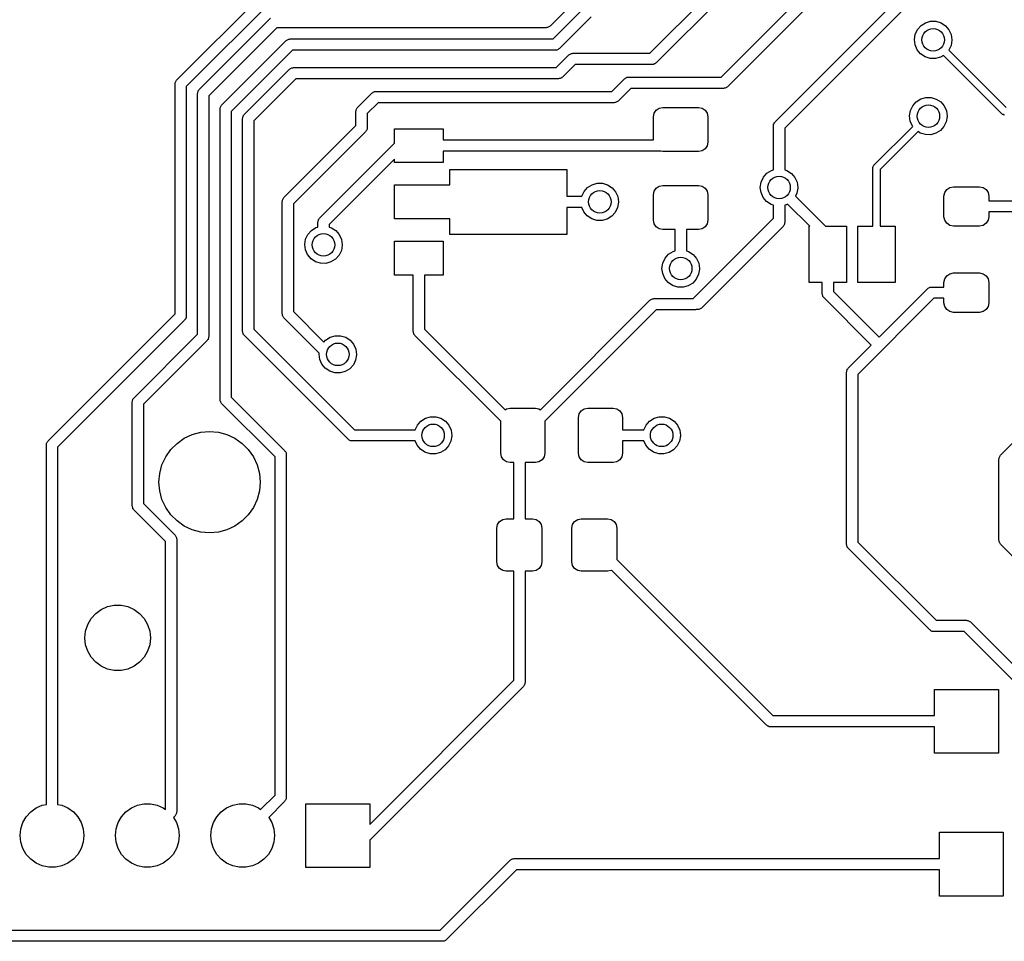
# Model space of a CAD drawing. Extents: x 2.72 to 6.24, y -5.23 to -2.47.
# Tile 2 of 10: x 4.62 to 5.65, y -5.21 to -4.24. Entities that reach past the tile are written whole.
import ezdxf

# ---------------------------------------------------------------- set-up
doc = ezdxf.new("R2010")
doc.units = 0
doc.header["$MEASUREMENT"] = 0
doc.layers.add('BLACK', color=7, linetype='CONTINUOUS')

msp = doc.modelspace()

# ---------------------------------------------------------------- linework, layer by layer
at = {"layer": 'BLACK', "linetype": 'CONTINUOUS'}
for p, q in [((5.27755, -4.27909), (5.38909, -4.16755)), ((5.39918, -4.17418), (5.28418, -4.28918)), ((5.35255, -4.30409), (5.48082, -4.17582)), ((5.40907, -4.35098), (5.58423, -4.17582)), ((5.24064, -4.18271), (5.1728, -4.25055)), ((5.48745, -4.18591), (5.35918, -4.31418)), ((5.59085, -4.18591), (5.41915, -4.3576)), ((4.78082, -4.30742), (4.87742, -4.21082)), ((4.88404, -4.22091), (4.79091, -4.31404)), ((5.17596, -4.26409), (5.20923, -4.23082)), ((4.80445, -4.3172), (4.87945, -4.2422)), ((5.21585, -4.24091), (5.18258, -4.27418)), ((5.56224, -4.25001), (5.56696, -4.24703)), ((5.56696, -4.24703), (5.57233, -4.2455)), ((5.57233, -4.2455), (5.57791, -4.24553)), ((5.57791, -4.24553), (5.58326, -4.24713)), ((5.58326, -4.24713), (5.58794, -4.25017)), ((4.88607, -4.25228), (4.81453, -4.32382)), ((5.16862, -4.25228), (4.88607, -4.25228)), ((5.16937, -4.25208), (5.16862, -4.25228)), ((5.17015, -4.25208), (5.16937, -4.25208)), ((5.17082, -4.25169), (5.17015, -4.25208)), ((5.17157, -4.25149), (5.17082, -4.25169)), ((5.17212, -4.25094), (5.17157, -4.25149)), ((5.1728, -4.25055), (5.17212, -4.25094)), ((5.55618, -4.25924), (5.55855, -4.25419)), ((5.55855, -4.25419), (5.56224, -4.25001)), ((5.58794, -4.25017), (5.59158, -4.25439)), ((5.59158, -4.25439), (5.59389, -4.25948)), ((4.82807, -4.33358), (4.89582, -4.26582)), ((4.89582, -4.26582), (4.8965, -4.26544)), ((4.8965, -4.26544), (4.89705, -4.26489)), ((4.89705, -4.26489), (4.8978, -4.26468)), ((4.8978, -4.26468), (4.89847, -4.2643)), ((4.89847, -4.2643), (4.89925, -4.2643)), ((4.89925, -4.2643), (4.9, -4.26409)), ((4.9, -4.26409), (5.17596, -4.26409)), ((5.55532, -4.26476), (5.55618, -4.25924)), ((5.55604, -4.27029), (5.55532, -4.26476)), ((5.59468, -4.26548), (5.59375, -4.27098)), ((5.59389, -4.25948), (5.59469, -4.265)), ((5.59469, -4.265), (5.59468, -4.26548)), ((4.90245, -4.27591), (4.83815, -4.3402)), ((5.17841, -4.27591), (4.90245, -4.27591)), ((5.17916, -4.2757), (5.17841, -4.27591)), ((5.17994, -4.2757), (5.17916, -4.2757)), ((5.18061, -4.27532), (5.17994, -4.2757)), ((5.18136, -4.27511), (5.18061, -4.27532)), ((5.18191, -4.27456), (5.18136, -4.27511)), ((5.18258, -4.27418), (5.18191, -4.27456)), ((5.19461, -4.27968), (5.19528, -4.2793)), ((5.19528, -4.2793), (5.19606, -4.2793)), ((5.19606, -4.2793), (5.19681, -4.27909)), ((5.19681, -4.27909), (5.27755, -4.27909)), ((5.55829, -4.2754), (5.55604, -4.27029)), ((5.56188, -4.27967), (5.55829, -4.2754)), ((5.59375, -4.27098), (5.5914, -4.27584)), ((5.5914, -4.27584), (5.65163, -4.33606)), ((5.17937, -4.29409), (5.19264, -4.28082)), ((5.19264, -4.28082), (5.19331, -4.28044)), ((5.19331, -4.28044), (5.19386, -4.27989)), ((5.19386, -4.27989), (5.19461, -4.27968)), ((5.2835, -4.28956), (5.28295, -4.29011)), ((5.28418, -4.28918), (5.2835, -4.28956)), ((5.56653, -4.28277), (5.56188, -4.27967)), ((5.57185, -4.28443), (5.56653, -4.28277)), ((5.57743, -4.28453), (5.57185, -4.28443)), ((5.58282, -4.28307), (5.57743, -4.28453)), ((5.58572, -4.28129), (5.58282, -4.28307)), ((5.64722, -4.34278), (5.58572, -4.28129)), ((4.85169, -4.34336), (4.89923, -4.29582)), ((4.89923, -4.29582), (4.8999, -4.29544)), ((4.8999, -4.29544), (4.90045, -4.29489)), ((4.90045, -4.29489), (4.9012, -4.29468)), ((4.9012, -4.29468), (4.90188, -4.2943)), ((4.90188, -4.2943), (4.90266, -4.2943)), ((4.90266, -4.2943), (4.90341, -4.29409)), ((4.90341, -4.29409), (5.17937, -4.29409)), ((5.19926, -4.29091), (5.18599, -4.30418)), ((5.28, -4.29091), (5.19926, -4.29091)), ((5.28075, -4.2907), (5.28, -4.29091)), ((5.28153, -4.2907), (5.28075, -4.2907)), ((5.2822, -4.29032), (5.28153, -4.2907)), ((5.28295, -4.29011), (5.2822, -4.29032)), ((4.7793, -4.31006), (4.77968, -4.30939)), ((4.7793, -4.31084), (4.7793, -4.31006)), ((4.77968, -4.30939), (4.77989, -4.30864)), ((4.77989, -4.30864), (4.78044, -4.30809)), ((4.78044, -4.30809), (4.78082, -4.30742)), ((4.90585, -4.30591), (4.86177, -4.34999)), ((5.18181, -4.30591), (4.90585, -4.30591)), ((5.18256, -4.3057), (5.18181, -4.30591)), ((5.18334, -4.3057), (5.18256, -4.3057)), ((5.18401, -4.30532), (5.18334, -4.3057)), ((5.18477, -4.30511), (5.18401, -4.30532)), ((5.18532, -4.30456), (5.18477, -4.30511)), ((5.18599, -4.30418), (5.18532, -4.30456)), ((5.23755, -4.31909), (5.25082, -4.30582)), ((5.25082, -4.30582), (5.2515, -4.30544)), ((5.2515, -4.30544), (5.25205, -4.30489)), ((5.25205, -4.30489), (5.2528, -4.30468)), ((5.2528, -4.30468), (5.25347, -4.3043)), ((5.25347, -4.3043), (5.25425, -4.3043)), ((5.25425, -4.3043), (5.255, -4.30409)), ((5.255, -4.30409), (5.35255, -4.30409)), ((4.77909, -4.31159), (4.7793, -4.31084)), ((4.77909, -4.55255), (4.77909, -4.31159)), ((4.79091, -4.31404), (4.79091, -4.555)), ((4.80272, -4.32138), (4.80292, -4.32063)), ((4.80292, -4.31985), (4.80331, -4.31918)), ((4.80292, -4.32063), (4.80292, -4.31985)), ((4.80331, -4.31918), (4.80351, -4.31843)), ((4.80351, -4.31843), (4.80406, -4.31788)), ((4.80406, -4.31788), (4.80445, -4.3172)), ((4.98582, -4.32082), (4.9865, -4.32044)), ((4.9865, -4.32044), (4.98705, -4.31989)), ((4.98705, -4.31989), (4.9878, -4.31968)), ((4.9878, -4.31968), (4.98847, -4.3193)), ((4.98847, -4.3193), (4.98925, -4.3193)), ((4.98925, -4.3193), (4.99, -4.31909)), ((4.99, -4.31909), (5.23755, -4.31909)), ((5.25745, -4.31591), (5.24418, -4.32918)), ((5.355, -4.31591), (5.25745, -4.31591)), ((5.35575, -4.3157), (5.355, -4.31591)), ((5.35653, -4.3157), (5.35575, -4.3157)), ((5.3572, -4.31532), (5.35653, -4.3157)), ((5.35795, -4.31511), (5.3572, -4.31532)), ((5.3585, -4.31456), (5.35795, -4.31511)), ((5.35918, -4.31418), (5.3585, -4.31456)), ((4.80272, -4.57393), (4.80272, -4.32138)), ((4.81453, -4.32382), (4.81453, -4.57638)), ((4.97082, -4.33582), (4.98582, -4.32082)), ((4.99245, -4.33091), (4.98091, -4.34245)), ((5.24, -4.33091), (4.99245, -4.33091)), ((5.24075, -4.3307), (5.24, -4.33091)), ((5.24153, -4.3307), (5.24075, -4.3307)), ((5.2422, -4.33032), (5.24153, -4.3307)), ((5.24295, -4.33011), (5.2422, -4.33032)), ((5.2435, -4.32956), (5.24295, -4.33011)), ((5.24418, -4.32918), (5.2435, -4.32956)), ((5.55355, -4.33419), (5.55724, -4.33001)), ((5.55724, -4.33001), (5.56196, -4.32703)), ((5.56196, -4.32703), (5.56733, -4.3255)), ((5.56733, -4.3255), (5.57291, -4.32553)), ((5.57291, -4.32553), (5.57826, -4.32713)), ((5.57826, -4.32713), (5.58294, -4.33017)), ((5.58294, -4.33017), (5.58658, -4.33439)), ((4.82634, -4.33776), (4.82654, -4.337)), ((4.82634, -4.64224), (4.82634, -4.33776)), ((4.82654, -4.33623), (4.82693, -4.33555)), ((4.82654, -4.337), (4.82654, -4.33623)), ((4.82693, -4.33555), (4.82713, -4.3348)), ((4.82713, -4.3348), (4.82768, -4.33425)), ((4.82768, -4.33425), (4.82807, -4.33358)), ((4.83815, -4.3402), (4.83815, -4.6398)), ((4.96909, -4.34), (4.9693, -4.33925)), ((4.96909, -4.3548), (4.96909, -4.34)), ((4.9693, -4.33847), (4.96968, -4.3378)), ((4.9693, -4.33925), (4.9693, -4.33847)), ((4.96968, -4.3378), (4.96989, -4.33705)), ((4.96989, -4.33705), (4.97044, -4.3365)), ((4.97044, -4.3365), (4.97082, -4.33582)), ((5.28221, -4.3421), (5.28434, -4.33891)), ((5.28434, -4.33891), (5.28753, -4.33677)), ((5.28753, -4.33677), (5.2913, -4.33602)), ((5.2913, -4.33602), (5.3287, -4.33602)), ((5.3287, -4.33602), (5.33247, -4.33677)), ((5.33247, -4.33677), (5.33566, -4.33891)), ((5.33566, -4.33891), (5.33779, -4.3421)), ((5.55032, -4.34476), (5.55118, -4.33924)), ((5.55118, -4.33924), (5.55355, -4.33419)), ((5.58658, -4.33439), (5.58889, -4.33948)), ((5.58889, -4.33948), (5.58969, -4.345)), ((4.84996, -4.34754), (4.85016, -4.34679)), ((4.84996, -4.57087), (4.84996, -4.34754)), ((4.85016, -4.34601), (4.85055, -4.34534)), ((4.85016, -4.34679), (4.85016, -4.34601)), ((4.85055, -4.34534), (4.85075, -4.34459)), ((4.85075, -4.34459), (4.8513, -4.34404)), ((4.8513, -4.34404), (4.85169, -4.34336)), ((4.86177, -4.34999), (4.86177, -4.56842)), ((4.98091, -4.34245), (4.98091, -4.35724)), ((5.28146, -4.34587), (5.28221, -4.3421)), ((5.28146, -4.37004), (5.28146, -4.34587)), ((5.33779, -4.3421), (5.33854, -4.34587)), ((5.33854, -4.34587), (5.33854, -4.37244)), ((5.40813, -4.35221), (5.40868, -4.35166)), ((5.40868, -4.35166), (5.40907, -4.35098)), ((5.55104, -4.35029), (5.55032, -4.34476)), ((5.55329, -4.3554), (5.55104, -4.35029)), ((5.58875, -4.35098), (5.58632, -4.35601)), ((5.58968, -4.34548), (5.58875, -4.35098)), ((5.58969, -4.345), (5.58968, -4.34548)), ((5.6475, -4.34293), (5.64722, -4.34278)), ((5.64769, -4.34319), (5.6475, -4.34293)), ((5.64856, -4.34347), (5.64769, -4.34319)), ((5.64938, -4.34389), (5.64856, -4.34347)), ((5.6497, -4.34384), (5.64938, -4.34389)), ((4.89342, -4.43047), (4.96909, -4.3548)), ((4.97918, -4.36142), (4.9035, -4.43709)), ((4.97956, -4.36075), (4.97918, -4.36142)), ((4.98011, -4.3602), (4.97956, -4.36075)), ((4.98032, -4.35945), (4.98011, -4.3602)), ((4.9807, -4.35877), (4.98032, -4.35945)), ((4.98091, -4.35724), (4.9807, -4.358)), ((4.9807, -4.358), (4.9807, -4.35877)), ((5.00945, -4.3735), (5.00945, -4.35823)), ((5.00945, -4.35823), (5.06063, -4.35823)), ((5.06063, -4.35823), (5.06063, -4.37004)), ((5.40734, -4.35516), (5.40754, -4.35441)), ((5.40734, -4.40142), (5.40734, -4.35516)), ((5.40754, -4.35363), (5.40793, -4.35296)), ((5.40754, -4.35441), (5.40754, -4.35363)), ((5.40793, -4.35296), (5.40813, -4.35221)), ((5.41915, -4.3576), (5.41915, -4.40143)), ((5.51281, -4.39663), (5.55363, -4.35581)), ((5.55929, -4.36128), (5.51953, -4.40104)), ((5.55363, -4.35581), (5.55329, -4.3554)), ((5.56153, -4.36277), (5.55929, -4.36128)), ((5.58257, -4.36015), (5.57782, -4.36307)), ((5.58632, -4.35601), (5.58257, -4.36015)), ((5.06063, -4.37004), (5.28146, -4.37004)), ((5.56685, -4.36443), (5.56153, -4.36277)), ((5.57243, -4.36453), (5.56685, -4.36443)), ((5.57782, -4.36307), (5.57243, -4.36453)), ((4.93082, -4.45212), (5.00945, -4.3735)), ((5.28912, -4.38185), (5.06063, -4.38185)), ((5.06063, -4.38185), (5.06063, -4.39366)), ((5.2913, -4.38228), (5.28912, -4.38185)), ((5.3287, -4.38228), (5.2913, -4.38228)), ((5.33247, -4.38153), (5.3287, -4.38228)), ((5.33566, -4.3794), (5.33247, -4.38153)), ((5.33779, -4.37621), (5.33566, -4.3794)), ((5.33854, -4.37244), (5.33779, -4.37621)), ((5.00945, -4.3902), (4.94091, -4.45875)), ((5.00945, -4.39366), (5.00945, -4.3902)), ((5.06063, -4.39366), (5.00945, -4.39366)), ((5.06752, -4.41728), (5.06752, -4.40089)), ((5.06752, -4.40089), (5.19055, -4.40089)), ((5.19055, -4.40089), (5.19055, -4.42909)), ((5.40049, -4.40501), (5.40521, -4.40203)), ((5.40521, -4.40203), (5.40734, -4.40142)), ((5.41915, -4.40143), (5.4215, -4.40213)), ((5.4215, -4.40213), (5.42619, -4.40517)), ((5.51165, -4.39941), (5.51175, -4.39911)), ((5.51165, -4.46047), (5.51165, -4.39941)), ((5.5117, -4.39879), (5.51212, -4.39797)), ((5.51175, -4.39911), (5.5117, -4.39879)), ((5.51212, -4.39797), (5.51241, -4.3971)), ((5.51241, -4.3971), (5.51266, -4.39691)), ((5.51266, -4.39691), (5.51281, -4.39663)), ((5.51953, -4.40104), (5.51953, -4.46047)), ((5.39442, -4.41424), (5.3968, -4.40919)), ((5.3968, -4.40919), (5.40049, -4.40501)), ((5.42619, -4.40517), (5.42983, -4.40939)), ((5.42983, -4.40939), (5.43214, -4.41448)), ((5.00945, -4.45272), (5.00945, -4.41728)), ((5.00945, -4.41728), (5.06752, -4.41728)), ((5.20855, -4.42419), (5.21224, -4.42001)), ((5.21224, -4.42001), (5.21696, -4.41703)), ((5.21696, -4.41703), (5.22233, -4.4155)), ((5.22233, -4.4155), (5.22791, -4.41553)), ((5.22791, -4.41553), (5.23326, -4.41713)), ((5.23326, -4.41713), (5.23794, -4.42017)), ((5.23794, -4.42017), (5.24158, -4.42439)), ((5.28146, -4.42756), (5.28221, -4.42379)), ((5.28221, -4.42379), (5.28434, -4.4206)), ((5.28434, -4.4206), (5.28753, -4.41847)), ((5.28753, -4.41847), (5.2913, -4.41772)), ((5.2913, -4.41772), (5.3287, -4.41772)), ((5.3287, -4.41772), (5.33247, -4.41847)), ((5.33247, -4.41847), (5.33566, -4.4206)), ((5.33566, -4.4206), (5.33779, -4.42379)), ((5.33779, -4.42379), (5.33854, -4.42756)), ((5.39356, -4.41976), (5.39442, -4.41424)), ((5.39429, -4.42529), (5.39356, -4.41976)), ((5.43293, -4.42048), (5.432, -4.42598)), ((5.43214, -4.41448), (5.43293, -4.42)), ((5.43293, -4.42), (5.43293, -4.42048)), ((5.58713, -4.42513), (5.58926, -4.42194)), ((5.58926, -4.42194), (5.59245, -4.4198)), ((5.59245, -4.4198), (5.59622, -4.41906)), ((5.59622, -4.41906), (5.62378, -4.41906)), ((5.62378, -4.41906), (5.62755, -4.4198)), ((5.62755, -4.4198), (5.63074, -4.42194)), ((5.63074, -4.42194), (5.63287, -4.42513)), ((4.89169, -4.43465), (4.89189, -4.43389)), ((4.89189, -4.43312), (4.89228, -4.43244)), ((4.89189, -4.43389), (4.89189, -4.43312)), ((4.89228, -4.43244), (4.89248, -4.43169)), ((4.89248, -4.43169), (4.89303, -4.43114)), ((4.89303, -4.43114), (4.89342, -4.43047)), ((5.19055, -4.42909), (5.20625, -4.42909)), ((5.20625, -4.42909), (5.20855, -4.42419)), ((5.24158, -4.42439), (5.24389, -4.42948)), ((5.24389, -4.42948), (5.24469, -4.435)), ((5.28146, -4.45413), (5.28146, -4.42756)), ((5.33854, -4.42756), (5.33854, -4.45413)), ((5.39654, -4.4304), (5.39429, -4.42529)), ((5.40013, -4.43467), (5.39654, -4.4304)), ((5.432, -4.42598), (5.43056, -4.42896)), ((5.43056, -4.42896), (5.46207, -4.46047)), ((5.58638, -4.4289), (5.58713, -4.42513)), ((5.58638, -4.45055), (5.58638, -4.4289)), ((5.63287, -4.42513), (5.63362, -4.4289)), ((5.63362, -4.4289), (5.63362, -4.43382)), ((5.63362, -4.43382), (5.66972, -4.43382)), ((4.89169, -4.5526), (4.89169, -4.43465)), ((4.9035, -4.43709), (4.9035, -4.55015)), ((5.20631, -4.44091), (5.19055, -4.44091)), ((5.19055, -4.44091), (5.19055, -4.46911)), ((5.20829, -4.4454), (5.20631, -4.44091)), ((5.24375, -4.44098), (5.24132, -4.44601)), ((5.24468, -4.43548), (5.24375, -4.44098)), ((5.24469, -4.435), (5.24468, -4.43548)), ((5.40477, -4.43777), (5.40013, -4.43467)), ((5.40734, -4.43857), (5.40477, -4.43777)), ((5.40734, -4.4522), (5.40734, -4.43857)), ((5.42107, -4.43807), (5.41915, -4.43859)), ((5.41915, -4.43859), (5.41915, -4.45675)), ((5.42224, -4.43734), (5.42107, -4.43807)), ((5.44537, -4.46047), (5.42224, -4.43734)), ((4.9293, -4.45477), (4.92968, -4.4541)), ((4.9293, -4.45555), (4.9293, -4.45477)), ((4.92968, -4.4541), (4.92989, -4.45335)), ((4.92989, -4.45335), (4.93044, -4.4528)), ((4.93044, -4.4528), (4.93082, -4.45212)), ((5.06752, -4.45272), (5.00945, -4.45272)), ((5.06752, -4.46911), (5.06752, -4.45272)), ((5.21188, -4.44967), (5.20829, -4.4454)), ((5.21653, -4.45277), (5.21188, -4.44967)), ((5.22185, -4.45443), (5.21653, -4.45277)), ((5.22743, -4.45453), (5.22185, -4.45443)), ((5.23282, -4.45307), (5.22743, -4.45453)), ((5.23757, -4.45015), (5.23282, -4.45307)), ((5.24132, -4.44601), (5.23757, -4.45015)), ((5.28221, -4.4579), (5.28146, -4.45413)), ((5.32305, -4.5365), (5.40734, -4.4522)), ((5.33854, -4.45413), (5.33779, -4.4579)), ((5.58713, -4.45432), (5.58638, -4.45055)), ((5.58926, -4.45751), (5.58713, -4.45432)), ((5.63287, -4.45432), (5.63074, -4.45751)), ((5.63362, -4.45055), (5.63287, -4.45432)), ((5.66728, -4.44563), (5.63362, -4.44563)), ((5.63362, -4.44563), (5.63362, -4.45055)), ((4.91855, -4.46919), (4.92224, -4.46501)), ((4.92224, -4.46501), (4.92696, -4.46203)), ((4.92696, -4.46203), (4.92909, -4.46142)), ((4.92909, -4.4563), (4.9293, -4.45555)), ((4.92909, -4.46142), (4.92909, -4.4563)), ((4.94091, -4.45875), (4.94091, -4.46143)), ((4.94091, -4.46143), (4.94326, -4.46213)), ((4.94326, -4.46213), (4.94794, -4.46517)), ((4.94794, -4.46517), (4.95158, -4.46939)), ((5.28434, -4.46109), (5.28221, -4.4579)), ((5.28753, -4.46323), (5.28434, -4.46109)), ((5.2913, -4.46398), (5.28753, -4.46323)), ((5.30409, -4.46398), (5.2913, -4.46398)), ((5.30409, -4.48642), (5.30409, -4.46398)), ((5.3287, -4.46398), (5.31591, -4.46398)), ((5.31591, -4.46398), (5.31591, -4.48643)), ((5.33247, -4.46323), (5.3287, -4.46398)), ((5.41742, -4.46093), (5.33177, -4.54658)), ((5.33566, -4.46109), (5.33247, -4.46323)), ((5.33779, -4.4579), (5.33566, -4.46109)), ((5.41781, -4.46025), (5.41742, -4.46093)), ((5.41836, -4.4597), (5.41781, -4.46025)), ((5.41856, -4.45895), (5.41836, -4.4597)), ((5.41895, -4.45828), (5.41856, -4.45895)), ((5.41915, -4.45675), (5.41895, -4.4575)), ((5.41895, -4.4575), (5.41895, -4.45828)), ((5.44472, -4.51953), (5.44472, -4.46047)), ((5.44472, -4.46047), (5.44537, -4.46047)), ((5.46207, -4.46047), (5.48409, -4.46047)), ((5.48409, -4.46047), (5.48409, -4.51953)), ((5.49591, -4.51953), (5.49591, -4.46047)), ((5.49591, -4.46047), (5.51165, -4.46047)), ((5.51953, -4.46047), (5.53528, -4.46047)), ((5.53528, -4.46047), (5.53528, -4.51953)), ((5.59245, -4.45964), (5.58926, -4.45751)), ((5.59622, -4.46039), (5.59245, -4.45964)), ((5.62378, -4.46039), (5.59622, -4.46039)), ((5.62755, -4.45964), (5.62378, -4.46039)), ((5.63074, -4.45751), (5.62755, -4.45964)), ((4.91532, -4.47976), (4.91618, -4.47424)), ((4.91618, -4.47424), (4.91855, -4.46919)), ((4.95158, -4.46939), (4.95389, -4.47448)), ((4.95389, -4.47448), (4.95469, -4.48)), ((5.19055, -4.46911), (5.06752, -4.46911)), ((4.91604, -4.48529), (4.91532, -4.47976)), ((4.91829, -4.4904), (4.91604, -4.48529)), ((4.95375, -4.48598), (4.95132, -4.49101)), ((4.95468, -4.48048), (4.95375, -4.48598)), ((4.95469, -4.48), (4.95468, -4.48048)), ((5.00945, -4.51177), (5.00945, -4.47634)), ((5.00945, -4.47634), (5.06063, -4.47634)), ((5.06063, -4.47634), (5.06063, -4.51177)), ((4.92188, -4.49467), (4.91829, -4.4904)), ((4.92653, -4.49777), (4.92188, -4.49467)), ((4.94757, -4.49515), (4.94282, -4.49807)), ((4.95132, -4.49101), (4.94757, -4.49515)), ((5.29118, -4.49924), (5.29355, -4.49419)), ((5.29355, -4.49419), (5.29724, -4.49001)), ((5.29724, -4.49001), (5.30196, -4.48703)), ((5.30196, -4.48703), (5.30409, -4.48642)), ((5.31591, -4.48643), (5.31826, -4.48713)), ((5.31826, -4.48713), (5.32294, -4.49017)), ((5.32294, -4.49017), (5.32658, -4.49439)), ((5.32658, -4.49439), (5.32889, -4.49948)), ((4.93185, -4.49943), (4.92653, -4.49777)), ((4.93743, -4.49953), (4.93185, -4.49943)), ((4.94282, -4.49807), (4.93743, -4.49953)), ((5.29032, -4.50476), (5.29118, -4.49924)), ((5.29104, -4.51029), (5.29032, -4.50476)), ((5.32968, -4.50548), (5.32875, -4.51098)), ((5.32889, -4.49948), (5.32969, -4.505)), ((5.32969, -4.505), (5.32968, -4.50548)), ((5.02913, -4.51177), (5.00945, -4.51177)), ((5.02913, -4.57089), (5.02913, -4.51177)), ((5.06063, -4.51177), (5.04094, -4.51177)), ((5.04094, -4.51177), (5.04094, -4.56844)), ((5.29329, -4.5154), (5.29104, -4.51029)), ((5.29688, -4.51967), (5.29329, -4.5154)), ((5.32632, -4.51601), (5.32257, -4.52015)), ((5.32875, -4.51098), (5.32632, -4.51601)), ((5.58638, -4.51945), (5.58713, -4.51568)), ((5.58713, -4.51568), (5.58926, -4.51249)), ((5.58926, -4.51249), (5.59245, -4.51036)), ((5.59245, -4.51036), (5.59622, -4.50961)), ((5.59622, -4.50961), (5.62378, -4.50961)), ((5.62378, -4.50961), (5.62755, -4.51036)), ((5.62755, -4.51036), (5.63074, -4.51249)), ((5.63074, -4.51249), (5.63287, -4.51568)), ((5.63287, -4.51568), (5.63362, -4.51945)), ((5.30153, -4.52277), (5.29688, -4.51967)), ((5.30685, -4.52443), (5.30153, -4.52277)), ((5.31243, -4.52453), (5.30685, -4.52443)), ((5.31782, -4.52307), (5.31243, -4.52453)), ((5.32257, -4.52015), (5.31782, -4.52307)), ((5.4585, -4.51953), (5.44472, -4.51953)), ((5.4585, -4.53134), (5.4585, -4.51953)), ((5.48409, -4.51953), (5.47031, -4.51953)), ((5.47031, -4.51953), (5.47031, -4.52889)), ((5.53528, -4.51953), (5.49591, -4.51953)), ((5.51835, -4.57692), (5.56917, -4.5261)), ((5.56917, -4.5261), (5.56984, -4.52571)), ((5.56984, -4.52571), (5.57039, -4.52516)), ((5.57039, -4.52516), (5.57114, -4.52496)), ((5.57114, -4.52496), (5.57182, -4.52457)), ((5.57182, -4.52457), (5.5726, -4.52457)), ((5.5726, -4.52457), (5.57335, -4.52437)), ((5.57335, -4.52437), (5.58638, -4.52437)), ((5.58638, -4.52437), (5.58638, -4.51945)), ((5.63362, -4.51945), (5.63362, -4.5411)), ((5.27825, -4.53784), (5.2788, -4.53729)), ((5.2788, -4.53729), (5.27955, -4.53709)), ((5.27955, -4.53709), (5.28022, -4.5367)), ((5.28022, -4.5367), (5.281, -4.5367)), ((5.281, -4.5367), (5.28175, -4.5365)), ((5.28175, -4.5365), (5.32305, -4.5365)), ((5.45871, -4.53209), (5.4585, -4.53134)), ((5.45871, -4.53287), (5.45871, -4.53209)), ((5.45909, -4.53354), (5.45871, -4.53287)), ((5.4593, -4.53429), (5.45909, -4.53354)), ((5.45984, -4.53484), (5.4593, -4.53429)), ((5.46023, -4.53551), (5.45984, -4.53484)), ((5.50999, -4.58528), (5.46023, -4.53551)), ((5.47031, -4.52889), (5.51835, -4.57692)), ((5.57579, -4.53618), (5.49591, -4.61607)), ((5.58638, -4.53618), (5.57579, -4.53618)), ((5.58638, -4.5411), (5.58638, -4.53618)), ((5.16264, -4.65316), (5.27758, -4.53823)), ((5.27758, -4.53823), (5.27825, -4.53784)), ((5.33177, -4.54658), (5.32913, -4.54811)), ((5.58713, -4.54487), (5.58638, -4.5411)), ((5.58926, -4.54806), (5.58713, -4.54487)), ((5.63287, -4.54487), (5.63074, -4.54806)), ((5.63362, -4.5411), (5.63287, -4.54487)), ((5.64582, -4.70082), (5.80415, -4.5425)), ((4.64582, -4.68582), (4.77909, -4.55255)), ((4.79011, -4.55795), (4.78956, -4.5585)), ((4.79032, -4.5572), (4.79011, -4.55795)), ((4.7907, -4.55653), (4.79032, -4.5572)), ((4.79091, -4.555), (4.7907, -4.55575)), ((4.7907, -4.55575), (4.7907, -4.55653)), ((4.89189, -4.55335), (4.89169, -4.5526)), ((4.89189, -4.55413), (4.89189, -4.55335)), ((4.89228, -4.5548), (4.89189, -4.55413)), ((4.89248, -4.55555), (4.89228, -4.5548)), ((4.89303, -4.5561), (4.89248, -4.55555)), ((4.89342, -4.55677), (4.89303, -4.5561)), ((4.93046, -4.59382), (4.89342, -4.55677)), ((4.9035, -4.55015), (4.93542, -4.58207)), ((5.2842, -4.54831), (5.16728, -4.66522)), ((5.32549, -4.54831), (5.2842, -4.54831)), ((5.32624, -4.54811), (5.32549, -4.54831)), ((5.32913, -4.54811), (5.32624, -4.54811)), ((5.59245, -4.5502), (5.58926, -4.54806)), ((5.59622, -4.55094), (5.59245, -4.5502)), ((5.62378, -4.55094), (5.59622, -4.55094)), ((5.62755, -4.5502), (5.62378, -4.55094)), ((5.63074, -4.54806), (5.62755, -4.5502)), ((4.78918, -4.55918), (4.65591, -4.69245)), ((4.78956, -4.5585), (4.78918, -4.55918)), ((4.86177, -4.56842), (4.96745, -4.67409)), ((5.04094, -4.56844), (5.12567, -4.65316)), ((4.73582, -4.64082), (4.80272, -4.57393)), ((4.81394, -4.57858), (4.81374, -4.57933)), ((4.81433, -4.57791), (4.81394, -4.57858)), ((4.81453, -4.57638), (4.81433, -4.57713)), ((4.81433, -4.57713), (4.81433, -4.57791)), ((4.85016, -4.57162), (4.84996, -4.57087)), ((4.85016, -4.57239), (4.85016, -4.57162)), ((4.85055, -4.57307), (4.85016, -4.57239)), ((4.85075, -4.57382), (4.85055, -4.57307)), ((4.8513, -4.57437), (4.85075, -4.57382)), ((4.85169, -4.57504), (4.8513, -4.57437)), ((4.96082, -4.68418), (4.85169, -4.57504)), ((4.93724, -4.58001), (4.94196, -4.57703)), ((4.94196, -4.57703), (4.94733, -4.5755)), ((4.94733, -4.5755), (4.95291, -4.57553)), ((4.95291, -4.57553), (4.95826, -4.57713)), ((4.95826, -4.57713), (4.96294, -4.58017)), ((5.02934, -4.57164), (5.02913, -4.57089)), ((5.02934, -4.57241), (5.02934, -4.57164)), ((5.02972, -4.57309), (5.02934, -4.57241)), ((5.02993, -4.57384), (5.02972, -4.57309)), ((5.03047, -4.57439), (5.02993, -4.57384)), ((5.03086, -4.57506), (5.03047, -4.57439)), ((5.12102, -4.66522), (5.03086, -4.57506)), ((4.8128, -4.58055), (4.74591, -4.64745)), ((4.81319, -4.57988), (4.8128, -4.58055)), ((4.81374, -4.57933), (4.81319, -4.57988)), ((4.93542, -4.58207), (4.93724, -4.58001)), ((4.96294, -4.58017), (4.96658, -4.58439)), ((4.96658, -4.58439), (4.96889, -4.58948)), ((5.48582, -4.60945), (5.50999, -4.58528)), ((4.93032, -4.59476), (4.93046, -4.59382)), ((4.93104, -4.60029), (4.93032, -4.59476)), ((4.96968, -4.59548), (4.96875, -4.60098)), ((4.96889, -4.58948), (4.96969, -4.595)), ((4.96969, -4.595), (4.96968, -4.59548)), ((4.93329, -4.6054), (4.93104, -4.60029)), ((4.93688, -4.60967), (4.93329, -4.6054)), ((4.94153, -4.61277), (4.93688, -4.60967)), ((4.96632, -4.60601), (4.96257, -4.61015)), ((4.96875, -4.60098), (4.96632, -4.60601)), ((5.48544, -4.61012), (5.48582, -4.60945)), ((4.94685, -4.61443), (4.94153, -4.61277)), ((4.95243, -4.61453), (4.94685, -4.61443)), ((4.95782, -4.61307), (4.95243, -4.61453)), ((4.96257, -4.61015), (4.95782, -4.61307)), ((5.48409, -4.61362), (5.4843, -4.61287)), ((5.48409, -4.79437), (5.48409, -4.61362)), ((5.4843, -4.61209), (5.48468, -4.61142)), ((5.4843, -4.61287), (5.4843, -4.61209)), ((5.48468, -4.61142), (5.48489, -4.61067)), ((5.48489, -4.61067), (5.48544, -4.61012)), ((5.49591, -4.61607), (5.49591, -4.79192)), ((4.73544, -4.6415), (4.73582, -4.64082)), ((4.83815, -4.6398), (4.89418, -4.69582)), ((4.73409, -4.645), (4.7343, -4.64425)), ((4.73409, -4.754), (4.73409, -4.645)), ((4.7343, -4.64347), (4.73468, -4.6428)), ((4.7343, -4.64425), (4.7343, -4.64347)), ((4.73468, -4.6428), (4.73489, -4.64205)), ((4.73489, -4.64205), (4.73544, -4.6415)), ((4.74591, -4.64745), (4.74591, -4.75155)), ((4.82654, -4.643), (4.82634, -4.64224)), ((4.82654, -4.64377), (4.82654, -4.643)), ((4.82693, -4.64445), (4.82654, -4.64377)), ((4.82713, -4.6452), (4.82693, -4.64445)), ((4.82768, -4.64575), (4.82713, -4.6452)), ((4.82807, -4.64642), (4.82768, -4.64575)), ((4.88409, -4.70245), (4.82807, -4.64642)), ((5.04196, -4.66203), (5.04733, -4.6605)), ((5.04733, -4.6605), (5.05291, -4.66053)), ((5.05291, -4.66053), (5.05826, -4.66213)), ((5.12567, -4.65316), (5.1271, -4.65221)), ((5.1271, -4.65221), (5.13087, -4.65146)), ((5.13087, -4.65146), (5.15744, -4.65146)), ((5.15744, -4.65146), (5.16121, -4.65221)), ((5.16121, -4.65221), (5.16264, -4.65316)), ((5.20272, -4.6613), (5.20347, -4.65753)), ((5.20272, -4.6987), (5.20272, -4.6613)), ((5.20347, -4.65753), (5.2056, -4.65434)), ((5.2056, -4.65434), (5.20879, -4.65221)), ((5.20879, -4.65221), (5.21256, -4.65146)), ((5.21256, -4.65146), (5.23913, -4.65146)), ((5.23913, -4.65146), (5.2429, -4.65221)), ((5.2429, -4.65221), (5.24609, -4.65434)), ((5.24609, -4.65434), (5.24823, -4.65753)), ((5.24823, -4.65753), (5.24898, -4.6613)), ((5.24898, -4.6613), (5.24898, -4.67409)), ((5.28196, -4.66203), (5.28733, -4.6605)), ((5.28733, -4.6605), (5.29291, -4.66053)), ((5.29291, -4.66053), (5.29826, -4.66213)), ((5.03125, -4.67409), (5.03355, -4.66919)), ((5.03355, -4.66919), (5.03724, -4.66501)), ((5.03724, -4.66501), (5.04196, -4.66203)), ((5.05826, -4.66213), (5.06294, -4.66517)), ((5.06294, -4.66517), (5.06658, -4.66939)), ((5.06658, -4.66939), (5.06889, -4.67448)), ((5.12102, -4.6987), (5.12102, -4.66522)), ((5.16728, -4.66522), (5.16728, -4.6987)), ((5.27125, -4.67409), (5.27355, -4.66919)), ((5.27355, -4.66919), (5.27724, -4.66501)), ((5.27724, -4.66501), (5.28196, -4.66203)), ((5.29826, -4.66213), (5.30294, -4.66517)), ((5.30294, -4.66517), (5.30658, -4.66939)), ((5.30658, -4.66939), (5.30889, -4.67448)), ((4.78878, -4.6831), (4.79718, -4.67919)), ((4.79718, -4.67919), (4.80612, -4.67679)), ((4.80612, -4.67679), (4.81535, -4.67598)), ((4.81535, -4.67598), (4.82458, -4.67679)), ((4.82458, -4.67679), (4.83353, -4.67919)), ((4.83353, -4.67919), (4.84193, -4.6831)), ((4.96745, -4.67409), (5.03125, -4.67409)), ((5.06968, -4.68048), (5.06875, -4.68598)), ((5.06889, -4.67448), (5.06969, -4.68)), ((5.06969, -4.68), (5.06968, -4.68048)), ((5.24898, -4.67409), (5.27125, -4.67409)), ((5.30968, -4.68048), (5.30875, -4.68598)), ((5.30889, -4.67448), (5.30969, -4.68)), ((5.30969, -4.68), (5.30968, -4.68048)), ((4.64409, -4.69), (4.6443, -4.68925)), ((4.64409, -5.06723), (4.64409, -4.69)), ((4.6443, -4.68847), (4.64468, -4.6878)), ((4.6443, -4.68925), (4.6443, -4.68847)), ((4.64468, -4.6878), (4.64489, -4.68705)), ((4.64489, -4.68705), (4.64544, -4.6865)), ((4.64544, -4.6865), (4.64582, -4.68582)), ((4.65591, -4.69245), (4.65591, -5.06723)), ((4.77464, -4.69497), (4.78119, -4.68842)), ((4.78119, -4.68842), (4.78878, -4.6831)), ((4.84193, -4.6831), (4.84952, -4.68842)), ((4.84952, -4.68842), (4.85607, -4.69497)), ((4.9615, -4.68456), (4.96082, -4.68418)), ((4.96205, -4.68511), (4.9615, -4.68456)), ((4.9628, -4.68532), (4.96205, -4.68511)), ((4.96347, -4.6857), (4.9628, -4.68532)), ((4.96425, -4.6857), (4.96347, -4.6857)), ((4.965, -4.68591), (4.96425, -4.6857)), ((5.03131, -4.68591), (4.965, -4.68591)), ((5.03329, -4.6904), (5.03131, -4.68591)), ((5.03688, -4.69467), (5.03329, -4.6904)), ((5.06632, -4.69101), (5.06257, -4.69515)), ((5.06875, -4.68598), (5.06632, -4.69101)), ((5.27131, -4.68591), (5.24898, -4.68591)), ((5.24898, -4.68591), (5.24898, -4.6987)), ((5.27329, -4.6904), (5.27131, -4.68591)), ((5.27688, -4.69467), (5.27329, -4.6904)), ((5.30632, -4.69101), (5.30257, -4.69515)), ((5.30875, -4.68598), (5.30632, -4.69101)), ((4.76541, -4.71096), (4.76933, -4.70256)), ((4.76933, -4.70256), (4.77464, -4.69497)), ((4.85607, -4.69497), (4.86138, -4.70256)), ((4.86138, -4.70256), (4.8653, -4.71096)), ((4.88409, -5.05755), (4.88409, -4.70245)), ((4.89418, -4.69582), (4.89456, -4.6965)), ((4.89456, -4.6965), (4.89511, -4.69705)), ((4.89511, -4.69705), (4.89532, -4.6978)), ((4.89532, -4.6978), (4.8957, -4.69847)), ((4.8957, -4.69847), (4.8957, -4.69925)), ((4.8957, -4.69925), (4.89591, -4.7)), ((4.89591, -4.7), (4.89591, -5.06)), ((5.04153, -4.69777), (5.03688, -4.69467)), ((5.04685, -4.69943), (5.04153, -4.69777)), ((5.05243, -4.69953), (5.04685, -4.69943)), ((5.05782, -4.69807), (5.05243, -4.69953)), ((5.06257, -4.69515), (5.05782, -4.69807)), ((5.12177, -4.70247), (5.12102, -4.6987)), ((5.12391, -4.70566), (5.12177, -4.70247)), ((5.16653, -4.70247), (5.1644, -4.70566)), ((5.16728, -4.6987), (5.16653, -4.70247)), ((5.20347, -4.70247), (5.20272, -4.6987)), ((5.2056, -4.70566), (5.20347, -4.70247)), ((5.24823, -4.70247), (5.24609, -4.70566)), ((5.24898, -4.6987), (5.24823, -4.70247)), ((5.28153, -4.69777), (5.27688, -4.69467)), ((5.28685, -4.69943), (5.28153, -4.69777)), ((5.29243, -4.69953), (5.28685, -4.69943)), ((5.29782, -4.69807), (5.29243, -4.69953)), ((5.30257, -4.69515), (5.29782, -4.69807)), ((5.6443, -4.70347), (5.64468, -4.7028)), ((5.64468, -4.7028), (5.64489, -4.70205)), ((5.64489, -4.70205), (5.64544, -4.7015)), ((5.64544, -4.7015), (5.64582, -4.70082)), ((4.76301, -4.7199), (4.76541, -4.71096)), ((4.8653, -4.71096), (4.8677, -4.7199)), ((5.1271, -4.70779), (5.12391, -4.70566)), ((5.13087, -4.70854), (5.1271, -4.70779)), ((5.13472, -4.70854), (5.13087, -4.70854)), ((5.13472, -4.76744), (5.13472, -4.70854)), ((5.15744, -4.70854), (5.14654, -4.70854)), ((5.14654, -4.70854), (5.14654, -4.76744)), ((5.16121, -4.70779), (5.15744, -4.70854)), ((5.1644, -4.70566), (5.16121, -4.70779)), ((5.20879, -4.70779), (5.2056, -4.70566)), ((5.21256, -4.70854), (5.20879, -4.70779)), ((5.23913, -4.70854), (5.21256, -4.70854)), ((5.2429, -4.70779), (5.23913, -4.70854)), ((5.24609, -4.70566), (5.2429, -4.70779)), ((5.64409, -4.705), (5.6443, -4.70425)), ((5.64409, -4.79), (5.64409, -4.705)), ((5.6443, -4.70425), (5.6443, -4.70347)), ((4.7622, -4.72913), (4.76301, -4.7199)), ((4.8677, -4.7199), (4.8685, -4.72913)), ((4.76301, -4.73836), (4.7622, -4.72913)), ((4.8685, -4.72913), (4.8677, -4.73836)), ((4.76541, -4.74731), (4.76301, -4.73836)), ((4.8677, -4.73836), (4.8653, -4.74731)), ((4.7343, -4.75475), (4.73409, -4.754)), ((4.7343, -4.75553), (4.7343, -4.75475)), ((4.74591, -4.75155), (4.77918, -4.78482)), ((4.76933, -4.75571), (4.76541, -4.74731)), ((4.8653, -4.74731), (4.86138, -4.75571)), ((4.73468, -4.7562), (4.7343, -4.75553)), ((4.73489, -4.75695), (4.73468, -4.7562)), ((4.73544, -4.7575), (4.73489, -4.75695)), ((4.73582, -4.75818), (4.73544, -4.7575)), ((4.76909, -4.79145), (4.73582, -4.75818)), ((4.77464, -4.7633), (4.76933, -4.75571)), ((4.78119, -4.76985), (4.77464, -4.7633)), ((4.85607, -4.7633), (4.84952, -4.76985)), ((4.86138, -4.75571), (4.85607, -4.7633)), ((4.78878, -4.77516), (4.78119, -4.76985)), ((4.79718, -4.77908), (4.78878, -4.77516)), ((4.84193, -4.77516), (4.83353, -4.77908)), ((4.84952, -4.76985), (4.84193, -4.77516)), ((5.11701, -4.77728), (5.11776, -4.77352)), ((5.11776, -4.77352), (5.11989, -4.77032)), ((5.11989, -4.77032), (5.12308, -4.76819)), ((5.12308, -4.76819), (5.12685, -4.76744)), ((5.12685, -4.76744), (5.13472, -4.76744)), ((5.14654, -4.76744), (5.15441, -4.76744)), ((5.15441, -4.76744), (5.15818, -4.76819)), ((5.15818, -4.76819), (5.16137, -4.77032)), ((5.16137, -4.77032), (5.1635, -4.77352)), ((5.1635, -4.77352), (5.16425, -4.77728)), ((5.19575, -4.77728), (5.1965, -4.77352)), ((5.1965, -4.77352), (5.19863, -4.77032)), ((5.19863, -4.77032), (5.20182, -4.76819)), ((5.20182, -4.76819), (5.20559, -4.76744)), ((5.20559, -4.76744), (5.23315, -4.76744)), ((5.23315, -4.76744), (5.23692, -4.76819)), ((5.23692, -4.76819), (5.24011, -4.77032)), ((5.24011, -4.77032), (5.24224, -4.77352)), ((5.24224, -4.77352), (5.24299, -4.77728)), ((4.77918, -4.78482), (4.77956, -4.7855)), ((4.77956, -4.7855), (4.78011, -4.78605)), ((4.80612, -4.78148), (4.79718, -4.77908)), ((4.81535, -4.78228), (4.80612, -4.78148)), ((4.82458, -4.78148), (4.81535, -4.78228)), ((4.83353, -4.77908), (4.82458, -4.78148)), ((5.11701, -4.81272), (5.11701, -4.77728)), ((5.16425, -4.77728), (5.16425, -4.81272)), ((5.19575, -4.81272), (5.19575, -4.77728)), ((5.24299, -4.77728), (5.24299, -4.81027)), ((4.76909, -5.07255), (4.76909, -4.79145)), ((4.78011, -4.78605), (4.78032, -4.7868)), ((4.78032, -4.7868), (4.7807, -4.78747)), ((4.7807, -4.78747), (4.7807, -4.78825)), ((4.7807, -4.78825), (4.78091, -4.789)), ((4.78091, -4.789), (4.78091, -5.075)), ((5.4843, -4.79512), (5.48409, -4.79437)), ((5.4843, -4.7959), (5.4843, -4.79512)), ((5.48468, -4.79657), (5.4843, -4.7959)), ((5.49591, -4.79192), (5.57808, -4.87409)), ((5.6443, -4.79075), (5.64409, -4.79)), ((5.6443, -4.79153), (5.6443, -4.79075)), ((5.64468, -4.7922), (5.6443, -4.79153)), ((5.64489, -4.79295), (5.64468, -4.7922)), ((5.64544, -4.7935), (5.64489, -4.79295)), ((5.64582, -4.79418), (5.64544, -4.7935)), ((5.76252, -4.91087), (5.64582, -4.79418)), ((5.48489, -4.79732), (5.48468, -4.79657)), ((5.48544, -4.79787), (5.48489, -4.79732)), ((5.48582, -4.79855), (5.48544, -4.79787)), ((5.57145, -4.88418), (5.48582, -4.79855)), ((5.11776, -4.81648), (5.11701, -4.81272)), ((5.11989, -4.81968), (5.11776, -4.81648)), ((5.1635, -4.81648), (5.16137, -4.81968)), ((5.16425, -4.81272), (5.1635, -4.81648)), ((5.1965, -4.81648), (5.19575, -4.81272)), ((5.19863, -4.81968), (5.1965, -4.81648)), ((5.24299, -4.81027), (5.40682, -4.97409)), ((5.12308, -4.82181), (5.11989, -4.81968)), ((5.12685, -4.82256), (5.12308, -4.82181)), ((5.13472, -4.82256), (5.12685, -4.82256)), ((5.13472, -4.93692), (5.13472, -4.82256)), ((5.15441, -4.82256), (5.14654, -4.82256)), ((5.14654, -4.82256), (5.14654, -4.93937)), ((5.15818, -4.82181), (5.15441, -4.82256)), ((5.16137, -4.81968), (5.15818, -4.82181)), ((5.20182, -4.82181), (5.19863, -4.81968)), ((5.20559, -4.82256), (5.20182, -4.82181)), ((5.23315, -4.82256), (5.20559, -4.82256)), ((5.23692, -4.82181), (5.23315, -4.82256)), ((5.23746, -4.82144), (5.23692, -4.82181)), ((5.40019, -4.98418), (5.23746, -4.82144)), ((4.69103, -4.87227), (4.69585, -4.86692)), ((4.69585, -4.86692), (4.70167, -4.86269)), ((4.70167, -4.86269), (4.70825, -4.85976)), ((4.70825, -4.85976), (4.7153, -4.85826)), ((4.7153, -4.85826), (4.7225, -4.85826)), ((4.7225, -4.85826), (4.72954, -4.85976)), ((4.72954, -4.85976), (4.73612, -4.86269)), ((4.73612, -4.86269), (4.74195, -4.86692)), ((4.74195, -4.86692), (4.74677, -4.87227)), ((4.6852, -4.88536), (4.68743, -4.87851)), ((4.68743, -4.87851), (4.69103, -4.87227)), ((4.74677, -4.87227), (4.75037, -4.87851)), ((4.75037, -4.87851), (4.75259, -4.88536)), ((5.57808, -4.87409), (5.61, -4.87409)), ((5.61, -4.87409), (5.61075, -4.8743)), ((5.61075, -4.8743), (5.61153, -4.8743)), ((5.61153, -4.8743), (5.6122, -4.87468)), ((5.6122, -4.87468), (5.61295, -4.87489)), ((5.61295, -4.87489), (5.6135, -4.87544)), ((5.6135, -4.87544), (5.61418, -4.87582)), ((5.61418, -4.87582), (5.69101, -4.95266)), ((4.68445, -4.89252), (4.6852, -4.88536)), ((4.75259, -4.88536), (4.75335, -4.89252)), ((5.57213, -4.88456), (5.57145, -4.88418)), ((5.57268, -4.88511), (5.57213, -4.88456)), ((5.57343, -4.88532), (5.57268, -4.88511)), ((5.5741, -4.8857), (5.57343, -4.88532)), ((5.57488, -4.8857), (5.5741, -4.8857)), ((5.57563, -4.88591), (5.57488, -4.8857)), ((5.60755, -4.88591), (5.57563, -4.88591)), ((5.68258, -4.96093), (5.60755, -4.88591)), ((4.6852, -4.89968), (4.68445, -4.89252)), ((4.75335, -4.89252), (4.75259, -4.89968)), ((4.68743, -4.90653), (4.6852, -4.89968)), ((4.69103, -4.91277), (4.68743, -4.90653)), ((4.75037, -4.90653), (4.74677, -4.91277)), ((4.75259, -4.89968), (4.75037, -4.90653)), ((4.69585, -4.91812), (4.69103, -4.91277)), ((4.70167, -4.92235), (4.69585, -4.91812)), ((4.74195, -4.91812), (4.73612, -4.92235)), ((4.74677, -4.91277), (4.74195, -4.91812)), ((4.70825, -4.92528), (4.70167, -4.92235)), ((4.7153, -4.92678), (4.70825, -4.92528)), ((4.7225, -4.92678), (4.7153, -4.92678)), ((4.72954, -4.92528), (4.7225, -4.92678)), ((4.73612, -4.92235), (4.72954, -4.92528)), ((4.98346, -5.08818), (5.13472, -4.93692)), ((5.14654, -4.93937), (5.14633, -4.94012)), ((5.14633, -4.94012), (5.14633, -4.9409)), ((5.14481, -4.94355), (4.98418, -5.10418)), ((5.14519, -4.94287), (5.14481, -4.94355)), ((5.14574, -4.94232), (5.14519, -4.94287)), ((5.14595, -4.94157), (5.14574, -4.94232)), ((5.14633, -4.9409), (5.14595, -4.94157)), ((5.57654, -4.97409), (5.57654, -4.94654)), ((5.57654, -4.94654), (5.64346, -4.94654)), ((5.64346, -4.94654), (5.64346, -5.01346)), ((5.40682, -4.97409), (5.57654, -4.97409)), ((5.40087, -4.98456), (5.40019, -4.98418)), ((5.40142, -4.98511), (5.40087, -4.98456)), ((5.40217, -4.98532), (5.40142, -4.98511)), ((5.40284, -4.9857), (5.40217, -4.98532)), ((5.40362, -4.9857), (5.40284, -4.9857)), ((5.40437, -4.98591), (5.40362, -4.9857)), ((5.57654, -4.98591), (5.40437, -4.98591)), ((5.57654, -5.01346), (5.57654, -4.98591)), ((5.64346, -5.01346), (5.57654, -5.01346)), ((4.86899, -5.07266), (4.88409, -5.05755)), ((4.89418, -5.06418), (4.87742, -5.08093)), ((4.89456, -5.0635), (4.89418, -5.06418)), ((4.89511, -5.06295), (4.89456, -5.0635)), ((4.89532, -5.0622), (4.89511, -5.06295)), ((4.8957, -5.06153), (4.89532, -5.0622)), ((4.89591, -5.06), (4.8957, -5.06075)), ((4.8957, -5.06075), (4.8957, -5.06153)), ((4.62293, -5.08033), (4.62761, -5.07513)), ((4.62761, -5.07513), (4.63327, -5.07102)), ((4.63327, -5.07102), (4.63966, -5.06817)), ((4.63966, -5.06817), (4.64409, -5.06723)), ((4.65591, -5.06723), (4.66034, -5.06817)), ((4.66034, -5.06817), (4.66673, -5.07102)), ((4.66673, -5.07102), (4.67239, -5.07513)), ((4.67239, -5.07513), (4.67707, -5.08033)), ((4.72293, -5.08033), (4.72761, -5.07513)), ((4.72761, -5.07513), (4.73327, -5.07102)), ((4.73327, -5.07102), (4.73966, -5.06817)), ((4.73966, -5.06817), (4.7465, -5.06672)), ((4.7465, -5.06672), (4.7535, -5.06672)), ((4.7535, -5.06672), (4.76034, -5.06817)), ((4.76034, -5.06817), (4.76673, -5.07102)), ((4.76673, -5.07102), (4.76899, -5.07266)), ((4.76899, -5.07266), (4.76909, -5.07255)), ((4.78091, -5.075), (4.7807, -5.07575)), ((4.82293, -5.08033), (4.82761, -5.07513)), ((4.82761, -5.07513), (4.83327, -5.07102)), ((4.83327, -5.07102), (4.83966, -5.06817)), ((4.83966, -5.06817), (4.8465, -5.06672)), ((4.8465, -5.06672), (4.8535, -5.06672)), ((4.8535, -5.06672), (4.86034, -5.06817)), ((4.86034, -5.06817), (4.86673, -5.07102)), ((4.86673, -5.07102), (4.86899, -5.07266)), ((4.91654, -5.13346), (4.91654, -5.06654)), ((4.91654, -5.06654), (4.98346, -5.06654)), ((4.98346, -5.06654), (4.98346, -5.08818)), ((4.61943, -5.08639), (4.62293, -5.08033)), ((4.67707, -5.08033), (4.68057, -5.08639)), ((4.71943, -5.08639), (4.72293, -5.08033)), ((4.77918, -5.07918), (4.77742, -5.08093)), ((4.77742, -5.08093), (4.78057, -5.08639)), ((4.77956, -5.0785), (4.77918, -5.07918)), ((4.78011, -5.07795), (4.77956, -5.0785)), ((4.78032, -5.0772), (4.78011, -5.07795)), ((4.7807, -5.07653), (4.78032, -5.0772)), ((4.7807, -5.07575), (4.7807, -5.07653)), ((4.81943, -5.08639), (4.82293, -5.08033)), ((4.87742, -5.08093), (4.88057, -5.08639)), ((4.61654, -5.1), (4.61727, -5.09304)), ((4.61727, -5.09304), (4.61943, -5.08639)), ((4.68057, -5.08639), (4.68273, -5.09304)), ((4.68273, -5.09304), (4.68346, -5.1)), ((4.71654, -5.1), (4.71727, -5.09304)), ((4.71727, -5.09304), (4.71943, -5.08639)), ((4.78057, -5.08639), (4.78273, -5.09304)), ((4.78273, -5.09304), (4.78346, -5.1)), ((4.81654, -5.1), (4.81727, -5.09304)), ((4.81727, -5.09304), (4.81943, -5.08639)), ((4.88057, -5.08639), (4.88273, -5.09304)), ((4.88273, -5.09304), (4.88346, -5.1)), ((4.61727, -5.10696), (4.61654, -5.1)), ((4.68346, -5.1), (4.68273, -5.10696)), ((4.71727, -5.10696), (4.71654, -5.1)), ((4.78346, -5.1), (4.78273, -5.10696)), ((4.81727, -5.10696), (4.81654, -5.1)), ((4.88346, -5.1), (4.88273, -5.10696)), ((4.9835, -5.10456), (4.98346, -5.1046)), ((4.98346, -5.1046), (4.98346, -5.13346)), ((4.98418, -5.10418), (4.9835, -5.10456)), ((5.58154, -5.12409), (5.58154, -5.09654)), ((5.58154, -5.09654), (5.64846, -5.09654)), ((5.64846, -5.09654), (5.64846, -5.16346)), ((4.61943, -5.11361), (4.61727, -5.10696)), ((4.62293, -5.11967), (4.61943, -5.11361)), ((4.68057, -5.11361), (4.67707, -5.11967)), ((4.68273, -5.10696), (4.68057, -5.11361)), ((4.71943, -5.11361), (4.71727, -5.10696)), ((4.72293, -5.11967), (4.71943, -5.11361)), ((4.78057, -5.11361), (4.77707, -5.11967)), ((4.78273, -5.10696), (4.78057, -5.11361)), ((4.81943, -5.11361), (4.81727, -5.10696)), ((4.82293, -5.11967), (4.81943, -5.11361)), ((4.88057, -5.11361), (4.87707, -5.11967)), ((4.88273, -5.10696), (4.88057, -5.11361)), ((4.62761, -5.12487), (4.62293, -5.11967)), ((4.63327, -5.12898), (4.62761, -5.12487)), ((4.67239, -5.12487), (4.66673, -5.12898)), ((4.67707, -5.11967), (4.67239, -5.12487)), ((4.72761, -5.12487), (4.72293, -5.11967)), ((4.73327, -5.12898), (4.72761, -5.12487)), ((4.77239, -5.12487), (4.76673, -5.12898)), ((4.77707, -5.11967), (4.77239, -5.12487)), ((4.82761, -5.12487), (4.82293, -5.11967)), ((4.83327, -5.12898), (4.82761, -5.12487)), ((4.87239, -5.12487), (4.86673, -5.12898)), ((4.87707, -5.11967), (4.87239, -5.12487)), ((5.05755, -5.19909), (5.13082, -5.12582)), ((5.13082, -5.12582), (5.1315, -5.12544)), ((5.1315, -5.12544), (5.13205, -5.12489)), ((5.13205, -5.12489), (5.1328, -5.12468)), ((5.1328, -5.12468), (5.13347, -5.1243)), ((5.13347, -5.1243), (5.13425, -5.1243)), ((5.13425, -5.1243), (5.135, -5.12409)), ((5.135, -5.12409), (5.58154, -5.12409)), ((4.63966, -5.13183), (4.63327, -5.12898)), ((4.6465, -5.13328), (4.63966, -5.13183)), ((4.6535, -5.13328), (4.6465, -5.13328)), ((4.66034, -5.13183), (4.6535, -5.13328)), ((4.66673, -5.12898), (4.66034, -5.13183)), ((4.73966, -5.13183), (4.73327, -5.12898)), ((4.7465, -5.13328), (4.73966, -5.13183)), ((4.7535, -5.13328), (4.7465, -5.13328)), ((4.76034, -5.13183), (4.7535, -5.13328)), ((4.76673, -5.12898), (4.76034, -5.13183)), ((4.83966, -5.13183), (4.83327, -5.12898)), ((4.8465, -5.13328), (4.83966, -5.13183)), ((4.8535, -5.13328), (4.8465, -5.13328)), ((4.86034, -5.13183), (4.8535, -5.13328)), ((4.86673, -5.12898), (4.86034, -5.13183)), ((4.98346, -5.13346), (4.91654, -5.13346)), ((5.13745, -5.13591), (5.06418, -5.20918)), ((5.58154, -5.13591), (5.13745, -5.13591)), ((5.58154, -5.16346), (5.58154, -5.13591)), ((5.64846, -5.16346), (5.58154, -5.16346)), ((3.38745, -5.19909), (5.05755, -5.19909)), ((5.0635, -5.20956), (5.06295, -5.21011)), ((5.06418, -5.20918), (5.0635, -5.20956)), ((5.06, -5.21091), (3.385, -5.21091)), ((5.06075, -5.2107), (5.06, -5.21091)), ((5.06153, -5.2107), (5.06075, -5.2107)), ((5.0622, -5.21032), (5.06153, -5.2107)), ((5.06295, -5.21011), (5.0622, -5.21032))]:
    msp.add_line(p, q, dxfattribs=at)
at = {"layer": 'BLACK'}
for centre in [(5.575, -4.265), (5.57, -4.345), (5.41325, -4.42), (5.225, -4.435), (4.935, -4.48), (5.31, -4.505), (4.95, -4.595), (5.05, -4.68), (5.29, -4.68)]:
    msp.add_circle(centre, 0.01181, dxfattribs=at)

doc.saveas('drawing.dxf')
